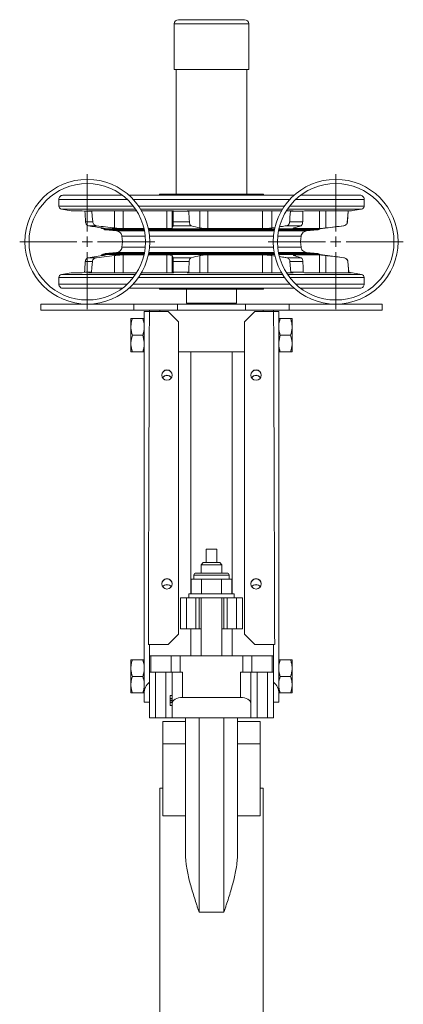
# Model space of a CAD drawing. Header units: millimetres. Extents: x -185 to 294, y 0 to 741.
# Tile 3 of 3: x 108 to 294, y 265 to 741. Entities that reach past the tile are written whole.
import ezdxf

# ---------------------------------------------------------------- set-up
doc = ezdxf.new("R2010")
doc.units = ezdxf.units.MM

# ---------------------------------------------------------------- blocks, each defined once
blk = doc.blocks.new('SW_CENTERMARKSYMBOL_12')
at = {"color": 0, "linetype": 'Continuous', "lineweight": 0}
for p, q in [((0, 5), (0, 32.65)), ((-5, 0), (-32.65, 0)), ((0, 0), (-2.5, 0)), ((0, 0), (0, 2.5)), ((0, 0), (0, -2.5)), ((0, 0), (2.5, 0)), ((5, 0), (32.65, 0)), ((0, -5), (0, -32.65))]:
    blk.add_line(p, q, dxfattribs=at)
blk = doc.blocks.new('SW_CENTERMARKSYMBOL_13')
at = {"color": 0, "linetype": 'Continuous', "lineweight": 0}
for p, q in [((0, 5), (0, 32.65)), ((-5, 0), (-32.65, 0)), ((0, 0), (-2.5, 0)), ((0, 0), (0, 2.5)), ((0, 0), (0, -2.5)), ((0, 0), (2.5, 0)), ((5, 0), (32.65, 0)), ((0, -5), (0, -32.65))]:
    blk.add_line(p, q, dxfattribs=at)

msp = doc.modelspace()

# ---------------------------------------------------------------- linework, layer by layer
at = {"color": 7, "linetype": 'Continuous', "lineweight": 15}
for p, q in [((183.11, 739.47), (183.11, 717.47)), ((185.11, 741.47), (217.11, 741.47)), ((219.11, 717.47), (219.11, 739.47)), ((183.11, 717.47), (219.11, 717.47)), ((184.11, 717.47), (184.11, 657.12)), ((218.11, 657.12), (218.11, 717.47)), ((176.01, 657.12), (175.98, 656.62)), ((226.2, 657.12), (176.01, 657.12)), ((226.23, 656.62), (226.2, 657.12)), ((127.36, 654.62), (127.36, 651.39)), ((158.02, 656.62), (129.36, 656.62)), ((241.04, 656.62), (161.18, 656.62)), ((272.86, 656.62), (244.19, 656.62)), ((274.86, 651.39), (274.86, 654.62)), ((128.61, 649.91), (133.36, 649.12)), ((133.36, 649.12), (138.65, 649.12)), ((139.96, 648.84), (138.65, 649.12)), ((143.36, 648.84), (139.96, 648.84)), ((141.64, 649.12), (164.93, 649.12)), ((141.64, 649.12), (143.36, 648.84)), ((154.26, 649.12), (154.26, 640.78)), ((158.48, 649.12), (158.48, 640.46)), ((167.26, 649.12), (182.69, 649.12)), ((179.57, 649.12), (179.57, 640.46)), ((182.12, 649.12), (182.12, 640.78)), ((182.62, 648.84), (182.69, 649.12)), ((190.23, 648.84), (182.62, 648.84)), ((189.41, 649.12), (234.95, 649.12)), ((189.41, 649.12), (190.23, 648.84)), ((195.49, 649.12), (195.49, 640.78)), ((199.41, 649.12), (199.41, 640.46)), ((225.71, 649.12), (225.71, 640.46)), ((230.22, 649.12), (230.22, 640.78)), ((237.29, 649.12), (240.6, 649.12)), ((239.19, 648.84), (240.6, 649.12)), ((245.3, 648.84), (239.19, 648.84)), ((245.99, 649.12), (245.3, 648.84)), ((245.99, 649.12), (268.77, 649.12)), ((253.32, 649.12), (253.32, 640.46)), ((256.4, 649.12), (256.4, 640.78)), ((266.84, 643.68), (267.2, 648.84)), ((267.09, 648.84), (268.77, 649.12)), ((267.2, 648.84), (267.09, 648.84)), ((267.2, 648.84), (273.6, 649.91)), ((143.73, 643.68), (140.25, 643.68)), ((190.42, 643.68), (182.6, 643.68)), ((245.15, 643.68), (238.88, 643.68)), ((266.84, 643.68), (266.72, 643.68)), ((145.6, 641.83), (141.68, 641.83)), ((147.91, 640.85), (147.91, 640.46)), ((147.91, 640.46), (148.75, 640.35)), ((149.65, 640.46), (147.91, 640.46)), ((168.56, 640.35), (148.75, 640.35)), ((149.87, 639.87), (155.2, 639.34)), ((168.53, 640.46), (158.48, 640.46)), ((179.57, 640.46), (170.58, 640.46)), ((231.61, 640.35), (170.61, 640.35)), ((191.32, 641.83), (182.51, 641.83)), ((225.71, 640.46), (199.41, 640.46)), ((230.22, 640.78), (231.94, 641.04)), ((253.46, 640.35), (233.66, 640.35)), ((244.4, 641.83), (237.34, 641.83)), ((253.32, 640.46), (241.62, 640.46)), ((247.02, 639.34), (252.34, 639.87)), ((253.46, 640.35), (265.05, 641.83)), ((265.05, 641.83), (264.89, 641.83)), ((155.2, 628.9), (149.74, 628.36)), ((252.48, 628.36), (247.02, 628.9)), ((143.56, 624.58), (140.12, 624.58)), ((141.6, 626.4), (148.31, 627.46)), ((145.49, 626.4), (141.6, 626.4)), ((154.26, 627.46), (145.49, 626.4)), ((148.62, 627.88), (147.91, 627.78)), ((147.91, 627.78), (147.91, 627.4)), ((147.91, 627.78), (149.65, 627.78)), ((168.56, 627.88), (148.62, 627.88)), ((154.26, 627.46), (154.26, 619.12)), ((158.48, 627.78), (168.54, 627.78)), ((158.48, 627.78), (158.48, 619.12)), ((170.58, 627.78), (179.57, 627.78)), ((231.61, 627.88), (170.6, 627.88)), ((179.57, 627.78), (179.57, 619.12)), ((182.12, 627.46), (182.12, 619.12)), ((182.52, 626.4), (182.12, 627.46)), ((191.26, 626.4), (182.52, 626.4)), ((190.33, 624.58), (182.61, 624.58)), ((195.49, 627.46), (195.49, 619.12)), ((199.41, 627.78), (225.71, 627.78)), ((199.41, 627.78), (199.41, 619.12)), ((225.71, 627.78), (225.71, 619.12)), ((231.92, 627.21), (230.22, 627.46)), ((230.22, 627.46), (230.22, 619.12)), ((253.59, 627.88), (233.66, 627.88)), ((244.45, 626.4), (237.44, 626.4)), ((245.22, 624.58), (239.02, 624.58)), ((240.94, 627.46), (244.45, 626.4)), ((241.62, 627.78), (253.32, 627.78)), ((253.32, 627.78), (253.32, 619.12)), ((265.15, 626.4), (253.59, 627.88)), ((256.4, 627.46), (256.4, 619.12)), ((265.15, 626.4), (265, 626.4)), ((267.01, 624.58), (266.89, 624.58)), ((267.47, 619.35), (267.01, 624.58)), ((133.36, 619.12), (128.61, 618.33)), ((133.36, 619.12), (138.65, 619.12)), ((138.65, 619.12), (139.76, 619.35)), ((143.08, 619.35), (139.76, 619.35)), ((143.08, 619.35), (141.64, 619.12)), ((141.64, 619.12), (164.93, 619.12)), ((167.26, 619.12), (182.69, 619.12)), ((182.69, 619.12), (182.63, 619.35)), ((190.1, 619.35), (182.63, 619.35)), ((190.1, 619.35), (189.41, 619.12)), ((189.41, 619.12), (234.95, 619.12)), ((237.29, 619.12), (240.6, 619.12)), ((240.6, 619.12), (239.42, 619.35)), ((245.41, 619.35), (239.42, 619.35)), ((245.41, 619.35), (245.99, 619.12)), ((245.99, 619.12), (268.77, 619.12)), ((268.77, 619.12), (267.36, 619.35)), ((267.47, 619.35), (267.36, 619.35)), ((273.6, 618.33), (267.47, 619.35)), ((127.36, 616.85), (127.36, 613.62)), ((274.86, 613.62), (274.86, 616.85)), ((158.02, 611.62), (129.36, 611.62)), ((241.04, 611.62), (161.18, 611.62)), ((175.98, 611.62), (176.01, 611.12)), ((226.2, 611.12), (176.01, 611.12)), ((189.11, 611.12), (189.11, 604.47)), ((213.11, 604.47), (213.11, 611.12)), ((226.2, 611.12), (226.23, 611.62)), ((272.86, 611.62), (244.19, 611.62)), ((118.61, 603.97), (118.61, 600.97)), ((118.61, 603.97), (163.61, 603.97)), ((118.61, 600.97), (163.61, 600.97)), ((163.61, 603.97), (163.61, 600.97)), ((163.61, 603.97), (184.76, 603.97)), ((163.61, 600.97), (171.68, 600.97)), ((168.61, 600.47), (171.1, 600.47)), ((168.61, 415.74), (168.61, 600.47)), ((180.11, 600.47), (171.1, 600.47)), ((171.11, 600.97), (171.11, 600.47)), ((171.68, 600.97), (176.11, 600.97)), ((176.11, 600.97), (176.11, 600.47)), ((176.11, 600.97), (226.11, 600.97)), ((185.11, 595.47), (180.11, 600.47)), ((184.76, 603.97), (184.76, 600.97)), ((184.76, 603.97), (217.46, 603.97)), ((189.11, 604.47), (201.11, 604.47)), ((191.11, 604.47), (191.11, 603.97)), ((201.11, 604.47), (213.11, 604.47)), ((211.11, 603.97), (211.11, 604.47)), ((222.11, 600.47), (217.11, 595.47)), ((217.46, 603.97), (217.46, 600.97)), ((217.46, 603.97), (238.61, 603.97)), ((222.11, 600.47), (231.11, 600.47)), ((226.11, 600.97), (226.11, 600.47)), ((226.11, 600.97), (230.53, 600.97)), ((230.53, 600.97), (238.61, 600.97)), ((231.11, 600.97), (231.11, 600.47)), ((231.11, 600.47), (233.61, 600.47)), ((233.61, 600.47), (233.61, 415.74)), ((238.61, 603.97), (238.61, 600.97)), ((238.61, 603.97), (283.61, 603.97)), ((238.61, 600.97), (283.61, 600.97)), ((283.61, 603.97), (283.61, 600.97)), ((162.21, 593.53), (162.21, 596.97)), ((162.91, 596.97), (167.91, 596.97)), ((185.11, 444.47), (185.11, 595.47)), ((217.11, 444.47), (217.11, 595.47)), ((239.31, 596.97), (234.31, 596.97)), ((240.01, 596.97), (240.01, 593.53)), ((162.21, 593.53), (162.21, 592.42)), ((162.21, 585.52), (162.21, 592.42)), ((240.01, 593.53), (240.01, 592.42)), ((240.01, 592.42), (240.01, 585.52)), ((162.21, 585.52), (162.21, 584.42)), ((162.91, 588.97), (167.91, 588.97)), ((168.61, 585.52), (167.91, 588.97)), ((233.61, 585.52), (234.31, 588.97)), ((239.31, 588.97), (234.31, 588.97)), ((240.01, 585.52), (240.01, 584.42)), ((162.21, 580.97), (162.21, 584.42)), ((162.91, 580.97), (167.91, 580.97)), ((185.11, 580.97), (217.11, 580.97)), ((191.11, 580.97), (191.11, 463.97)), ((211.11, 463.97), (211.11, 580.97)), ((239.31, 580.97), (234.31, 580.97)), ((240.01, 584.42), (240.01, 580.97)), ((198.61, 485.47), (203.61, 485.47)), ((198.61, 478.97), (198.61, 485.47)), ((203.61, 485.47), (203.61, 478.97)), ((197.11, 478.97), (196.11, 477.97)), ((196.11, 477.97), (196.11, 473.97)), ((206.11, 477.97), (196.11, 477.97)), ((197.11, 478.97), (205.11, 478.97)), ((206.11, 477.97), (205.11, 478.97)), ((206.11, 473.97), (206.11, 477.97)), ((192.61, 472.97), (192.61, 470.97)), ((193.61, 473.97), (208.61, 473.97)), ((209.61, 470.97), (209.61, 472.97)), ((191.29, 470.97), (191.29, 463.97)), ((193.75, 470.97), (191.29, 470.97)), ((196.2, 470.97), (193.75, 470.97)), ((196.2, 470.97), (196.2, 463.97)), ((201.11, 470.97), (196.2, 470.97)), ((206.01, 470.97), (201.11, 470.97)), ((206.01, 470.97), (206.01, 463.97)), ((208.47, 470.97), (206.01, 470.97)), ((210.92, 470.97), (208.47, 470.97)), ((210.92, 470.97), (210.92, 463.97)), ((186.11, 461.97), (186.11, 446.97)), ((186.11, 461.97), (189.11, 461.97)), ((189.11, 461.97), (189.11, 446.97)), ((189.11, 461.97), (193.61, 461.97)), ((190.11, 463.97), (190.11, 461.97)), ((212.11, 463.97), (190.11, 463.97)), ((193.61, 461.97), (193.61, 446.97)), ((193.61, 461.97), (195.11, 461.97)), ((195.11, 461.97), (195.11, 446.97)), ((207.11, 461.97), (195.11, 461.97)), ((196.11, 461.97), (196.11, 433.97)), ((206.11, 433.97), (206.11, 461.97)), ((207.11, 461.97), (207.11, 446.97)), ((207.11, 461.97), (208.61, 461.97)), ((208.61, 461.97), (208.61, 446.97)), ((208.61, 461.97), (213.11, 461.97)), ((212.11, 461.97), (212.11, 463.97)), ((213.11, 461.97), (213.11, 446.97)), ((213.11, 461.97), (216.11, 461.97)), ((216.11, 461.97), (216.11, 446.97)), ((180.11, 439.47), (185.11, 444.47)), ((186.11, 446.97), (189.11, 446.97)), ((189.11, 446.97), (193.61, 446.97)), ((191.11, 446.97), (191.11, 433.97)), ((193.61, 446.97), (195.11, 446.97)), ((195.11, 446.97), (196.11, 446.97)), ((206.11, 446.97), (207.11, 446.97)), ((207.11, 446.97), (208.61, 446.97)), ((208.61, 446.97), (213.11, 446.97)), ((211.11, 446.97), (211.11, 433.97)), ((213.11, 446.97), (216.11, 446.97)), ((217.11, 444.47), (222.11, 439.47)), ((170.59, 439.47), (171.11, 439.47)), ((171.11, 439.47), (171.11, 433.97)), ((180.11, 439.47), (171.11, 439.47)), ((222.11, 439.47), (231.11, 439.47)), ((231.11, 439.47), (231.11, 433.97)), ((231.11, 439.47), (231.62, 439.47)), ((171.11, 425.97), (171.11, 433.97)), ((171.11, 433.97), (171.78, 433.97)), ((171.78, 425.97), (171.78, 433.97)), ((171.78, 433.97), (181.66, 433.97)), ((181.66, 425.97), (181.66, 433.97)), ((181.66, 433.97), (185.99, 433.97)), ((185.99, 425.97), (185.99, 433.97)), ((185.99, 433.97), (216.22, 433.97)), ((216.22, 425.97), (216.22, 433.97)), ((216.22, 433.97), (220.55, 433.97)), ((220.55, 425.97), (220.55, 433.97)), ((220.55, 433.97), (230.44, 433.97)), ((230.44, 425.97), (230.44, 433.97)), ((230.44, 433.97), (231.11, 433.97)), ((231.11, 425.97), (231.11, 433.97)), ((162.21, 428.53), (162.21, 431.97)), ((162.21, 428.53), (162.21, 427.42)), ((162.91, 431.97), (167.91, 431.97)), ((239.31, 431.97), (234.31, 431.97)), ((240.01, 431.97), (240.01, 428.53)), ((240.01, 428.53), (240.01, 427.42)), ((162.21, 420.52), (162.21, 427.42)), ((162.91, 423.97), (167.91, 423.97)), ((171.11, 425.97), (171.78, 425.97)), ((171.11, 425.97), (171.11, 421.15)), ((171.78, 425.97), (181.66, 425.97)), ((174.11, 403.97), (174.11, 425.97)), ((179.11, 403.97), (179.11, 425.97)), ((181.66, 425.97), (185.99, 425.97)), ((182.11, 410.9), (182.11, 425.97)), ((185.99, 425.97), (187.11, 425.97)), ((187.11, 413.78), (187.11, 425.97)), ((215.11, 425.97), (216.22, 425.97)), ((215.11, 413.78), (215.11, 425.97)), ((216.22, 425.97), (220.55, 425.97)), ((220.11, 410.9), (220.11, 425.97)), ((220.55, 425.97), (230.44, 425.97)), ((223.11, 403.97), (223.11, 425.97)), ((228.11, 403.97), (228.11, 425.97)), ((230.44, 425.97), (231.11, 425.97)), ((231.11, 425.97), (231.11, 421.15)), ((239.31, 423.97), (234.31, 423.97)), ((240.01, 427.42), (240.01, 420.52)), ((162.21, 420.52), (162.21, 419.42)), ((162.21, 415.97), (162.21, 419.42)), ((171.11, 411.47), (171.11, 421.15)), ((231.11, 411.47), (231.11, 421.15)), ((240.01, 420.52), (240.01, 419.42)), ((240.01, 419.42), (240.01, 415.97)), ((162.91, 415.97), (167.91, 415.97)), ((168.61, 411.47), (168.61, 415.74)), ((181.11, 414.67), (182.11, 414.67)), ((181.11, 414.67), (181.11, 413.26)), ((233.61, 411.47), (233.61, 415.74)), ((239.31, 415.97), (234.31, 415.97)), ((171.11, 411.47), (168.61, 411.47)), ((171.11, 403.97), (171.11, 411.47)), ((181.11, 413.26), (182.11, 413.26)), ((181.11, 412.54), (182.11, 412.54)), ((181.11, 412.15), (182.11, 412.15)), ((181.11, 411.33), (182.11, 411.33)), ((181.11, 409.85), (182.11, 409.85)), ((182.11, 403.97), (182.11, 410.9)), ((187.11, 413.78), (215.11, 413.78)), ((220.11, 410.9), (220.11, 403.97)), ((231.11, 411.47), (233.61, 411.47)), ((231.11, 403.97), (231.11, 411.47)), ((174.11, 403.97), (171.11, 403.97)), ((179.11, 403.97), (174.11, 403.97)), ((188.61, 402.14), (177.61, 402.14)), ((177.61, 402.14), (177.61, 391.42)), ((182.11, 403.97), (179.11, 403.97)), ((182.11, 403.97), (195.11, 403.97)), ((188.61, 337.13), (188.61, 403.97)), ((195.11, 403.97), (207.11, 403.97)), ((195.11, 309.97), (195.11, 403.97)), ((207.11, 403.97), (220.11, 403.97)), ((207.11, 309.97), (207.11, 403.97)), ((213.61, 337.13), (213.61, 403.97)), ((224.61, 402.14), (213.61, 402.14)), ((223.11, 403.97), (220.11, 403.97)), ((228.11, 403.97), (223.11, 403.97)), ((224.61, 402.14), (224.61, 391.42)), ((231.11, 403.97), (228.11, 403.97)), ((177.61, 391.42), (177.61, 356.5)), ((188.61, 391.42), (177.61, 391.42)), ((224.61, 391.42), (213.61, 391.42)), ((224.61, 391.42), (224.61, 356.5)), ((177.61, 369.97), (176.11, 369.97)), ((176.11, 309.97), (176.11, 369.97)), ((226.11, 369.97), (224.61, 369.97)), ((226.11, 309.97), (226.11, 369.97)), ((188.61, 356.5), (177.61, 356.5)), ((224.61, 356.5), (213.61, 356.5)), ((176.11, 249.97), (176.11, 309.97)), ((207.11, 309.97), (195.11, 309.97)), ((226.11, 249.97), (226.11, 309.97))]:
    msp.add_line(p, q, dxfattribs=at)
at = {"color": 8, "linetype": 'Continuous', "lineweight": 15}
for p, q in [((183.11, 739.47), (219.11, 739.47)), ((160.4, 654.62), (127.36, 654.62)), ((239, 654.62), (163.22, 654.62)), ((274.86, 654.62), (241.82, 654.62)), ((163.34, 651.39), (127.36, 651.39)), ((164.41, 649.91), (128.61, 649.91)), ((236.39, 651.39), (165.82, 651.39)), ((235.42, 649.91), (166.79, 649.91)), ((273.6, 649.91), (237.8, 649.91)), ((274.86, 651.39), (238.88, 651.39)), ((168.66, 639.87), (149.87, 639.87)), ((168.77, 639.34), (155.2, 639.34)), ((231.51, 639.87), (170.7, 639.87)), ((231.41, 639.34), (170.8, 639.34)), ((247.02, 639.34), (233.44, 639.34)), ((252.34, 639.87), (233.55, 639.87)), ((241.62, 640.99), (241.62, 640.46)), ((169.13, 636.8), (157.87, 636.8)), ((231.08, 636.8), (171.14, 636.8)), ((244.35, 636.8), (233.08, 636.8)), ((168.66, 628.36), (149.74, 628.36)), ((168.77, 628.9), (155.2, 628.9)), ((169.13, 631.44), (157.87, 631.44)), ((231.51, 628.36), (170.7, 628.36)), ((231.41, 628.9), (170.8, 628.9)), ((231.08, 631.44), (171.14, 631.44)), ((244.35, 631.44), (233.08, 631.44)), ((247.02, 628.9), (233.44, 628.9)), ((233.55, 628.36), (252.48, 628.36)), ((241.62, 627.78), (241.62, 627.26)), ((163.34, 616.85), (127.36, 616.85)), ((164.41, 618.33), (128.61, 618.33)), ((236.39, 616.85), (165.82, 616.85)), ((235.42, 618.33), (166.79, 618.33)), ((273.6, 618.33), (237.8, 618.33)), ((274.86, 616.85), (238.88, 616.85)), ((160.4, 613.62), (127.36, 613.62)), ((239, 613.62), (163.22, 613.62)), ((274.86, 613.62), (241.82, 613.62)), ((209.61, 472.97), (192.61, 472.97))]:
    msp.add_line(p, q, dxfattribs=at)
at = {"color": 7, "linetype": 'Continuous', "lineweight": 15, "flags": 128}
for points in [[(140.25, 643.68), (140.03, 647.65), (139.96, 648.84)], [(143.36, 648.84), (143.53, 646.47), (143.73, 643.68)], [(182.6, 643.68), (182.61, 646.34), (182.62, 648.84)], [(190.23, 648.84), (190.37, 644.98), (190.42, 643.68)], [(238.88, 643.68), (239.02, 646.05), (239.19, 648.84)], [(245.3, 648.84), (245.23, 646.46), (245.15, 643.68)], [(266.72, 643.68), (266.81, 644.89), (267.09, 648.84)], [(139.76, 619.35), (139.84, 620.56), (140.12, 624.58)], [(143.56, 624.58), (143.3, 621.72), (143.08, 619.35)], [(182.63, 619.35), (182.62, 621.87), (182.61, 624.58)], [(190.33, 624.58), (190.16, 620.67), (190.1, 619.35)], [(239.42, 619.35), (239.3, 620.96), (239.02, 624.58)], [(245.22, 624.58), (245.32, 621.73), (245.41, 619.35)], [(267.36, 619.35), (267.23, 620.78), (266.89, 624.58)]]:
    msp.add_lwpolyline(points, dxfattribs=at)
at = {"color": 7, "linetype": 'Continuous', "lineweight": 15}
for centre, radius in [((141.11, 634.12), 30.15), ((141.11, 634.12), 28.15), ((261.11, 634.12), 30.15), ((261.11, 634.12), 28.15), ((179.61, 569.68), 2.5), ((222.61, 569.68), 2.5), ((179.61, 468.73), 2.5), ((222.61, 468.73), 2.5)]:
    msp.add_circle(centre, radius, dxfattribs=at)
for centre, radius, start, end in [((185.11, 739.47), 2, 90, 180), ((217.11, 739.47), 2, 0, 90), ((140.07, 634.12), 18, 351.4469, 8.5531), ((262.15, 634.12), 18, 171.4469, 188.5531), ((128.86, 616.85), 1.5, 99.4623, 180), ((273.36, 616.85), 1.5, 0, 80.5377), ((179.61, 569.6), 2.5, 89.9876, 179.9871), ((179.61, 569.6), 2.5, 0.0129, 90.0125), ((222.61, 569.6), 2.5, 89.9875, 179.9871), ((222.61, 569.6), 2.5, 0.0129, 90.0124), ((193.61, 472.97), 1, 90, 180), ((208.61, 472.97), 1, 0, 90), ((179.61, 468.65), 2.5, 89.987, 179.9873), ((179.61, 468.65), 2.5, 0.0127, 90.013), ((222.61, 468.65), 2.5, 89.987, 179.9873), ((222.61, 468.65), 2.5, 0.0127, 90.013)]:
    msp.add_arc(centre, radius, start, end, dxfattribs=at)
for centre, major_axis, ratio, start_param, end_param in [((176.11, -1185.14), (0, 2398.33), 0.003127, 0.730976, 0.826583), ((226.11, -1185.14), (0, 2398.33), 0.003127, 5.456602, 5.552209), ((179.61, 567.04), (0, 2.5), 0.998659, 0, 1.013799), ((179.61, 566.96), (0, 2.5), 0.998659, 0, 0.996076), ((179.61, 567.04), (0, 2.5), 0.998659, 5.269387, 6.283185), ((179.61, 566.96), (0, 2.5), 0.998659, 5.287109, 6.283185), ((222.61, 567.04), (0, 2.5), 0.998659, 0, 1.013799), ((222.61, 566.96), (0, 2.5), 0.998659, 0, 0.996076), ((222.61, 567.04), (0, 2.5), 0.998659, 5.269387, 6.283185), ((222.61, 566.96), (0, 2.5), 0.998659, 5.287109, 6.283185), ((179.61, 465.9), (0, 2.5), 0.998659, 0, 0.970636), ((179.61, 465.83), (0, 2.5), 0.998659, 0, 0.952393), ((179.61, 465.9), (0, 2.5), 0.998659, 5.312549, 6.283185), ((179.61, 465.83), (0, 2.5), 0.998659, 5.330792, 6.283185), ((222.61, 465.9), (0, 2.5), 0.998659, 0, 0.970636), ((222.61, 465.83), (0, 2.5), 0.998659, 0, 0.952393), ((222.61, 465.9), (0, 2.5), 0.998659, 5.312549, 6.283185), ((222.61, 465.83), (0, 2.5), 0.998659, 5.330792, 6.283185), ((176.11, 415.74), (7.5, 0), 0.968549, 2.300524, 3.141593), ((226.11, 415.74), (7.5, 0), 0.968549, 0, 0.841069), ((187.11, 410.9), (5, 0), 0.57735, 1.570796, 3.141593), ((215.11, 410.9), (5, 0), 0.57735, 0, 1.570796)]:
    msp.add_ellipse(centre, major_axis=major_axis, ratio=ratio, start_param=start_param, end_param=end_param, dxfattribs=at)
for points, knots in [([(129.36, 656.62), (129.07, 656.58), (128.48, 656.51), (127.81, 655.97), (127.42, 655.3), (127.38, 654.84), (127.36, 654.62)], [0, 0, 0, 0, 0.270274, 0.5624, 0.789715, 1, 1, 1, 1]), ([(274.86, 654.62), (274.82, 654.9), (274.75, 655.49), (274.21, 656.16), (273.53, 656.55), (273.08, 656.6), (272.86, 656.62)], [0, 0, 0, 0, 0.270277, 0.562404, 0.789713, 1, 1, 1, 1]), ([(127.36, 651.39), (127.38, 651.2), (127.42, 650.8), (127.75, 650.33), (128.17, 650.03), (128.47, 649.95), (128.61, 649.91)], [0, 0, 0, 0, 0.272243, 0.561904, 0.787741, 1, 1, 1, 1]), ([(273.6, 649.91), (273.79, 649.96), (274.17, 650.07), (274.58, 650.47), (274.82, 650.93), (274.84, 651.24), (274.86, 651.39)], [0, 0, 0, 0, 0.272248, 0.561911, 0.787744, 1, 1, 1, 1]), ([(141.68, 641.83), (141.37, 641.96), (140.91, 642.16), (140.46, 642.77), (140.29, 643.26), (140.26, 643.57), (140.25, 643.68)], [0, 0, 0, 0, 0.4501009, 0.6675983, 0.8857957, 1, 1, 1, 1]), ([(143.73, 643.68), (143.77, 643.45), (143.85, 643), (144.3, 642.42), (144.91, 642.03), (145.38, 641.89), (145.6, 641.83)], [0, 0, 0, 0, 0.238138, 0.478435, 0.754166, 1, 1, 1, 1]), ([(182.51, 641.83), (182.53, 641.96), (182.56, 642.16), (182.59, 642.77), (182.6, 643.26), (182.6, 643.57), (182.6, 643.68)], [0, 0, 0, 0, 0.450102, 0.667598, 0.885796, 1, 1, 1, 1]), ([(190.42, 643.68), (190.43, 643.45), (190.47, 643), (190.69, 642.42), (190.98, 642.03), (191.21, 641.89), (191.32, 641.83)], [0, 0, 0, 0, 0.238138, 0.478434, 0.754164, 1, 1, 1, 1]), ([(237.34, 641.83), (237.68, 641.96), (238.18, 642.16), (238.66, 642.77), (238.84, 643.26), (238.87, 643.57), (238.88, 643.68)], [0, 0, 0, 0, 0.450101, 0.667599, 0.885796, 1, 1, 1, 1]), ([(245.15, 643.68), (245.14, 643.45), (245.1, 643), (244.92, 642.42), (244.68, 642.03), (244.49, 641.89), (244.4, 641.83)], [0, 0, 0, 0, 0.238138, 0.478435, 0.754165, 1, 1, 1, 1]), ([(264.89, 641.83), (265.29, 641.96), (265.88, 642.16), (266.45, 642.77), (266.67, 643.26), (266.71, 643.57), (266.72, 643.68)], [0, 0, 0, 0, 0.4501008, 0.6675986, 0.8857956, 1, 1, 1, 1]), ([(265.05, 641.83), (265.3, 641.91), (265.8, 642.06), (266.38, 642.51), (266.75, 643.07), (266.81, 643.47), (266.84, 643.68)], [0, 0, 0, 0, 0.28959, 0.563349, 0.775965, 1, 1, 1, 1]), ([(149.65, 640.46), (149.71, 640.47), (149.86, 640.47), (149.64, 640.55), (149.06, 640.66), (148.51, 640.75), (148.31, 640.78)], [0, 0, 0, 0, 0.216136, 0.519638, 0.823061, 1, 1, 1, 1]), ([(148.75, 640.35), (148.95, 640.21), (149.29, 639.97), (149.7, 639.9), (149.87, 639.87)], [0, 0, 0, 0, 0.575118, 1, 1, 1, 1]), ([(154.26, 640.78), (154.42, 640.77), (155.04, 640.69), (156.18, 640.58), (157.52, 640.48), (158.16, 640.47), (158.48, 640.46)], [0, 0, 0, 0, 0.098045, 0.402325, 0.706685, 1, 1, 1, 1]), ([(155.2, 639.34), (155.55, 639.26), (156.29, 639.11), (157.12, 638.44), (157.67, 637.64), (157.8, 637.07), (157.87, 636.8)], [0, 0, 0, 0, 0.27316, 0.561673, 0.786833, 1, 1, 1, 1]), ([(179.57, 640.46), (179.96, 640.47), (180.77, 640.48), (181.65, 640.57), (182.05, 640.69), (182.11, 640.76), (182.12, 640.78)], [0, 0, 0, 0, 0.278823, 0.583005, 0.887107, 1, 1, 1, 1]), ([(195.49, 640.78), (195.61, 640.76), (195.98, 640.67), (196.89, 640.56), (198.15, 640.48), (199.02, 640.47), (199.41, 640.46)], [0, 0, 0, 0, 0.149797, 0.453489, 0.757261, 1, 1, 1, 1]), ([(225.71, 640.46), (225.88, 640.46), (226.48, 640.47), (227.64, 640.52), (229.06, 640.63), (229.85, 640.73), (230.22, 640.78)], [0, 0, 0, 0, 0.119376, 0.421036, 0.722633, 1, 1, 1, 1]), ([(233.95, 641.33), (234.87, 641.47), (236, 641.63), (237.13, 641.8), (237.34, 641.83)], [0, 0, 0, 0, 0.808284, 1, 1, 1, 1]), ([(240.94, 640.78), (240.89, 640.77), (240.66, 640.69), (240.52, 640.58), (240.8, 640.48), (241.35, 640.47), (241.62, 640.46)], [0, 0, 0, 0, 0.095, 0.399318, 0.703716, 1, 1, 1, 1]), ([(244.35, 636.8), (244.44, 637.15), (244.63, 637.87), (245.34, 638.67), (246.17, 639.18), (246.74, 639.28), (247.02, 639.34)], [0, 0, 0, 0, 0.273163, 0.561678, 0.786833, 1, 1, 1, 1]), ([(252.34, 639.87), (252.57, 639.91), (252.98, 639.99), (253.31, 640.24), (253.46, 640.35)], [0, 0, 0, 0, 0.5447, 1, 1, 1, 1]), ([(253.32, 640.46), (253.36, 640.46), (253.51, 640.47), (254.06, 640.51), (255.1, 640.63), (255.97, 640.73), (256.4, 640.78)], [0, 0, 0, 0, 0.108852, 0.410475, 0.712036, 1, 1, 1, 1]), ([(149.74, 628.36), (149.51, 628.32), (149.11, 628.24), (148.77, 627.99), (148.62, 627.88)], [0, 0, 0, 0, 0.545066, 1, 1, 1, 1]), ([(157.87, 631.44), (157.77, 631.09), (157.59, 630.37), (156.88, 629.57), (156.05, 629.06), (155.48, 628.95), (155.2, 628.9)], [0, 0, 0, 0, 0.273156, 0.561677, 0.786833, 1, 1, 1, 1]), ([(247.02, 628.9), (246.66, 628.98), (245.93, 629.13), (245.09, 629.8), (244.55, 630.6), (244.41, 631.17), (244.35, 631.44)], [0, 0, 0, 0, 0.27316, 0.561673, 0.786833, 1, 1, 1, 1]), ([(253.59, 627.88), (253.4, 628.02), (253.06, 628.26), (252.65, 628.33), (252.48, 628.36)], [0, 0, 0, 0, 0.574763, 1, 1, 1, 1]), ([(140.12, 624.58), (140.15, 624.81), (140.22, 625.26), (140.57, 625.83), (141.05, 626.21), (141.42, 626.34), (141.6, 626.4)], [0, 0, 0, 0, 0.234808, 0.47176, 0.747677, 1, 1, 1, 1]), ([(145.49, 626.4), (145.14, 626.3), (144.58, 626.14), (143.95, 625.62), (143.64, 625.1), (143.58, 624.73), (143.56, 624.58)], [0, 0, 0, 0, 0.384534, 0.612746, 0.842301, 1, 1, 1, 1]), ([(148.31, 627.46), (148.46, 627.49), (148.6, 627.51), (148.86, 627.55), (148.98, 627.57), (149.2, 627.61), (149.3, 627.63), (149.46, 627.67), (149.54, 627.68), (149.71, 627.73), (149.78, 627.75), (149.79, 627.77), (149.78, 627.78), (149.73, 627.78), (149.7, 627.78), (149.65, 627.78)], [0, 0, 0, 0, 0.125, 0.125, 0.25, 0.25, 0.375, 0.375, 0.5, 0.5, 0.75, 0.75, 0.875, 0.875, 1, 1, 1, 1]), ([(154.26, 627.46), (154.46, 627.49), (154.66, 627.51), (155.05, 627.55), (155.25, 627.57), (155.64, 627.61), (155.84, 627.63), (156.23, 627.67), (156.42, 627.68), (156.79, 627.71), (156.97, 627.72), (157.31, 627.75), (157.48, 627.75), (157.96, 627.78), (158.24, 627.78), (158.48, 627.78)], [0, 0, 0, 0, 0.125, 0.125, 0.25, 0.25, 0.375, 0.375, 0.5, 0.5, 0.625, 0.625, 0.75, 0.75, 1, 1, 1, 1]), ([(182.12, 627.46), (182.1, 627.51), (182.03, 627.55), (181.84, 627.61), (181.77, 627.63), (181.59, 627.67), (181.49, 627.68), (181.27, 627.71), (181.14, 627.72), (180.88, 627.75), (180.73, 627.75), (180.27, 627.78), (179.93, 627.78), (179.57, 627.78)], [0, 0, 0, 0, 0.25, 0.25, 0.375, 0.375, 0.5, 0.5, 0.625, 0.625, 0.75, 0.75, 1, 1, 1, 1]), ([(182.61, 624.58), (182.6, 624.81), (182.6, 625.26), (182.58, 625.83), (182.55, 626.21), (182.53, 626.34), (182.52, 626.4)], [0, 0, 0, 0, 0.234808, 0.471759, 0.747676, 1, 1, 1, 1]), ([(191.26, 626.4), (191.09, 626.3), (190.82, 626.14), (190.52, 625.62), (190.37, 625.1), (190.34, 624.73), (190.33, 624.58)], [0, 0, 0, 0, 0.384534, 0.612746, 0.842301, 1, 1, 1, 1]), ([(195.49, 627.46), (194.1, 627.12), (192.69, 626.77), (191.28, 626.41), (191.26, 626.4)], [0, 0, 0, 0, 0.986363, 1, 1, 1, 1]), ([(195.49, 627.46), (195.58, 627.49), (195.68, 627.51), (195.92, 627.55), (196.05, 627.57), (196.32, 627.61), (196.47, 627.63), (196.78, 627.67), (196.95, 627.68), (197.47, 627.73), (197.84, 627.75), (198.62, 627.78), (199.01, 627.78), (199.41, 627.78)], [0, 0, 0, 0, 0.125, 0.125, 0.25, 0.25, 0.375, 0.375, 0.5, 0.5, 0.75, 0.75, 1, 1, 1, 1]), ([(225.71, 627.78), (226.06, 627.78), (226.44, 627.78), (227.03, 627.75), (227.22, 627.75), (227.62, 627.72), (227.82, 627.71), (228.22, 627.68), (228.41, 627.67), (228.8, 627.63), (228.99, 627.61), (229.55, 627.55), (229.9, 627.51), (230.22, 627.46)], [0, 0, 0, 0, 0.25, 0.25, 0.375, 0.375, 0.5, 0.5, 0.625, 0.625, 0.75, 0.75, 1, 1, 1, 1]), ([(237.44, 626.4), (237.19, 626.44), (236.05, 626.61), (234.92, 626.78), (234.03, 626.91)], [0, 0, 0, 0, 0.217588, 1, 1, 1, 1]), ([(239.02, 624.58), (238.99, 624.81), (238.92, 625.26), (238.54, 625.83), (238.02, 626.21), (237.62, 626.34), (237.44, 626.4)], [0, 0, 0, 0, 0.234808, 0.47176, 0.747676, 1, 1, 1, 1]), ([(240.94, 627.46), (240.86, 627.49), (240.8, 627.51), (240.69, 627.55), (240.66, 627.57), (240.61, 627.61), (240.59, 627.63), (240.6, 627.67), (240.61, 627.68), (240.67, 627.71), (240.72, 627.72), (240.83, 627.75), (240.9, 627.75), (241.15, 627.78), (241.36, 627.78), (241.62, 627.78)], [0, 0, 0, 0, 0.125, 0.125, 0.25, 0.25, 0.375, 0.375, 0.5, 0.5, 0.625, 0.625, 0.75, 0.75, 1, 1, 1, 1]), ([(244.45, 626.4), (244.59, 626.3), (244.81, 626.14), (245.06, 625.62), (245.19, 625.1), (245.21, 624.73), (245.22, 624.58)], [0, 0, 0, 0, 0.384534, 0.612745, 0.842301, 1, 1, 1, 1]), ([(253.32, 627.78), (253.4, 627.78), (253.53, 627.78), (253.8, 627.75), (253.9, 627.75), (254.13, 627.72), (254.26, 627.71), (254.53, 627.68), (254.67, 627.67), (254.98, 627.63), (255.15, 627.61), (255.66, 627.55), (256.02, 627.51), (256.4, 627.46)], [0, 0, 0, 0, 0.25, 0.25, 0.375, 0.375, 0.5, 0.5, 0.625, 0.625, 0.75, 0.75, 1, 1, 1, 1]), ([(265, 626.4), (262.57, 626.71), (259.7, 627.06), (256.84, 627.41), (256.4, 627.46)], [0, 0, 0, 0, 0.847849, 1, 1, 1, 1]), ([(266.89, 624.58), (266.85, 624.81), (266.76, 625.26), (266.31, 625.83), (265.69, 626.21), (265.22, 626.34), (265, 626.4)], [0, 0, 0, 0, 0.234808, 0.471761, 0.747676, 1, 1, 1, 1]), ([(267.01, 624.58), (266.96, 624.84), (266.85, 625.35), (266.2, 626.07), (265.56, 626.28), (265.15, 626.4)], [0, 0, 0, 0, 0.283775, 0.551823, 1, 1, 1, 1]), ([(127.36, 613.62), (127.39, 613.34), (127.47, 612.75), (128.01, 612.08), (128.68, 611.69), (129.14, 611.64), (129.36, 611.62)], [0, 0, 0, 0, 0.270268, 0.562397, 0.789712, 1, 1, 1, 1]), ([(272.86, 611.62), (273.14, 611.66), (273.73, 611.73), (274.4, 612.27), (274.79, 612.94), (274.84, 613.4), (274.86, 613.62)], [0, 0, 0, 0, 0.270275, 0.5624, 0.789715, 1, 1, 1, 1]), ([(162.91, 596.97), (162.72, 596.42), (162.56, 595.85), (162.32, 594.7), (162.24, 594.11), (162.21, 593.53)], [0, 0, 0, 0, 0.5, 0.5, 1, 1, 1, 1]), ([(167.91, 596.97), (168.09, 596.97), (168.25, 596.97), (168.5, 596.97), (168.58, 596.97), (168.61, 596.97)], [0, 0, 0, 0, 0.5, 0.5, 1, 1, 1, 1]), ([(239.31, 596.97), (239.49, 596.42), (239.65, 595.85), (239.89, 594.7), (239.98, 594.11), (240.01, 593.53)], [0, 0, 0, 0, 0.5, 0.5, 1, 1, 1, 1]), ([(239.31, 596.97), (239.49, 596.97), (239.65, 596.97), (239.9, 596.97), (239.98, 596.97), (240.01, 596.97)], [0, 0, 0, 0, 0.5, 0.5, 1, 1, 1, 1]), ([(167.91, 588.97), (168.09, 589.53), (168.25, 590.09), (168.49, 591.24), (168.58, 591.83), (168.61, 592.42)], [0, 0, 0, 0, 0.5, 0.5, 1, 1, 1, 1]), ([(234.31, 588.97), (234.12, 589.53), (233.96, 590.09), (233.72, 591.24), (233.64, 591.83), (233.61, 592.42)], [0, 0, 0, 0, 0.5, 0.5, 1, 1, 1, 1]), ([(162.91, 588.97), (162.65, 588.11), (162.32, 586.98), (162.23, 585.81), (162.21, 585.52)], [0, 0, 0, 0, 0.755215, 1, 1, 1, 1]), ([(239.31, 588.97), (239.56, 588.11), (239.9, 586.98), (239.99, 585.81), (240.01, 585.52)], [0, 0, 0, 0, 0.755215, 1, 1, 1, 1]), ([(162.91, 580.97), (162.72, 580.97), (162.56, 580.97), (162.32, 580.97), (162.24, 580.97), (162.21, 580.97)], [0, 0, 0, 0, 0.5, 0.5, 1, 1, 1, 1]), ([(167.91, 580.97), (168.09, 581.53), (168.25, 582.09), (168.49, 583.24), (168.58, 583.83), (168.61, 584.42)], [0, 0, 0, 0, 0.5, 0.5, 1, 1, 1, 1]), ([(167.91, 580.97), (168.09, 580.97), (168.25, 580.97), (168.49, 580.97), (168.58, 580.97), (168.61, 580.97)], [0, 0, 0, 0, 0.5, 0.5, 1, 1, 1, 1]), ([(234.31, 580.97), (234.12, 581.53), (233.96, 582.09), (233.72, 583.24), (233.64, 583.83), (233.61, 584.42)], [0, 0, 0, 0, 0.5, 0.5, 1, 1, 1, 1]), ([(234.31, 580.97), (234.12, 580.97), (233.96, 580.97), (233.72, 580.97), (233.64, 580.97), (233.61, 580.97)], [0, 0, 0, 0, 0.5, 0.5, 1, 1, 1, 1]), ([(239.31, 580.97), (239.49, 580.97), (239.65, 580.97), (239.89, 580.97), (239.98, 580.97), (240.01, 580.97)], [0, 0, 0, 0, 0.5, 0.5, 1, 1, 1, 1]), ([(162.91, 431.97), (162.72, 431.42), (162.56, 430.85), (162.32, 429.7), (162.24, 429.11), (162.21, 428.53)], [0, 0, 0, 0, 0.5, 0.5, 1, 1, 1, 1]), ([(167.91, 431.97), (168.09, 431.97), (168.25, 431.97), (168.5, 431.97), (168.58, 431.97), (168.61, 431.97)], [0, 0, 0, 0, 0.5, 0.5, 1, 1, 1, 1]), ([(239.31, 431.97), (239.49, 431.42), (239.65, 430.85), (239.89, 429.7), (239.98, 429.11), (240.01, 428.53)], [0, 0, 0, 0, 0.5, 0.5, 1, 1, 1, 1]), ([(239.31, 431.97), (239.49, 431.97), (239.65, 431.97), (239.9, 431.97), (239.98, 431.97), (240.01, 431.97)], [0, 0, 0, 0, 0.5, 0.5, 1, 1, 1, 1]), ([(162.91, 423.97), (162.72, 423.41), (162.56, 422.85), (162.32, 421.7), (162.24, 421.11), (162.21, 420.52)], [0, 0, 0, 0, 0.5, 0.5, 1, 1, 1, 1]), ([(167.91, 423.97), (168.09, 424.53), (168.25, 425.09), (168.49, 426.24), (168.58, 426.83), (168.61, 427.42)], [0, 0, 0, 0, 0.5, 0.5, 1, 1, 1, 1]), ([(234.31, 423.97), (234.12, 424.53), (233.96, 425.09), (233.72, 426.24), (233.64, 426.83), (233.61, 427.42)], [0, 0, 0, 0, 0.5, 0.5, 1, 1, 1, 1]), ([(239.31, 423.97), (239.49, 423.41), (239.65, 422.85), (239.89, 421.7), (239.98, 421.11), (240.01, 420.52)], [0, 0, 0, 0, 0.5, 0.5, 1, 1, 1, 1]), ([(167.91, 415.97), (168.09, 416.53), (168.25, 417.09), (168.49, 418.24), (168.58, 418.83), (168.61, 419.42)], [0, 0, 0, 0, 0.5, 0.5, 1, 1, 1, 1]), ([(234.31, 415.97), (234.12, 416.53), (233.96, 417.09), (233.72, 418.24), (233.64, 418.83), (233.61, 419.42)], [0, 0, 0, 0, 0.5, 0.5, 1, 1, 1, 1]), ([(162.91, 415.97), (162.72, 415.97), (162.56, 415.97), (162.32, 415.97), (162.24, 415.97), (162.21, 415.97)], [0, 0, 0, 0, 0.5, 0.5, 1, 1, 1, 1]), ([(167.91, 415.97), (168.09, 415.97), (168.25, 415.97), (168.49, 415.97), (168.58, 415.97), (168.61, 415.97)], [0, 0, 0, 0, 0.5, 0.5, 1, 1, 1, 1]), ([(234.31, 415.97), (234.12, 415.97), (233.96, 415.97), (233.72, 415.97), (233.64, 415.97), (233.61, 415.97)], [0, 0, 0, 0, 0.5, 0.5, 1, 1, 1, 1]), ([(239.31, 415.97), (239.49, 415.97), (239.65, 415.97), (239.89, 415.97), (239.98, 415.97), (240.01, 415.97)], [0, 0, 0, 0, 0.5, 0.5, 1, 1, 1, 1]), ([(181.11, 413.26), (181.11, 413.23), (181.11, 413.09), (181.11, 412.81), (181.11, 412.64), (181.11, 412.54)], [0, 0, 0, 0, 0.105127, 0.453737, 1, 1, 1, 1]), ([(181.11, 412.54), (181.11, 412.51), (181.11, 412.47), (181.11, 412.38), (181.11, 412.27), (181.11, 412.19), (181.11, 412.15)], [0, 0, 0, 0, 0.25388, 0.503009, 0.750291, 1, 1, 1, 1]), ([(181.11, 412.15), (181.11, 412.12), (181.11, 412.06), (181.11, 411.96), (181.11, 411.86), (181.11, 411.76), (181.11, 411.66), (181.11, 411.55), (181.11, 411.44), (181.11, 411.37), (181.11, 411.33)], [0, 0, 0, 0, 0.128136, 0.254173, 0.378112, 0.501712, 0.623986, 0.747096, 0.872875, 1, 1, 1, 1]), ([(181.11, 411.33), (181.11, 411.27), (181.11, 411.14), (181.11, 410.95), (181.11, 410.77), (181.11, 410.59), (181.11, 410.42), (181.11, 410.27), (181.11, 410.15), (181.11, 410.04), (181.11, 409.96), (181.11, 409.9), (181.11, 409.86), (181.11, 409.85), (181.11, 409.85)], [0, 0, 0, 0, 0.079648, 0.158922, 0.239619, 0.322609, 0.406035, 0.487602, 0.569685, 0.653036, 0.737436, 0.822478, 0.909748, 1, 1, 1, 1]), ([(195.11, 309.97), (195.01, 310.26), (194.92, 310.55), (194.73, 311.12), (194.44, 311.99), (194.16, 312.85), (193.6, 314.57), (193.23, 315.72), (192.51, 318.01), (192.16, 319.15), (191.47, 321.44), (191.15, 322.59), (190.22, 326.01), (189.68, 328.27), (189.08, 331.62), (188.91, 332.73), (188.74, 334.39), (188.69, 334.95), (188.62, 336.05), (188.61, 336.59), (188.61, 337.13)], [0, 0, 0, 0, 0.03125, 0.03125, 0.0625, 0.125, 0.125, 0.25, 0.25, 0.375, 0.375, 0.5, 0.5, 0.75, 0.75, 0.875, 0.875, 0.9375, 0.9375, 1, 1, 1, 1]), ([(213.61, 337.13), (213.61, 336.05), (213.54, 334.96), (213.36, 333.3), (213.29, 332.74), (213.13, 331.63), (213.04, 331.06), (212.53, 328.24), (211.99, 325.99), (210.76, 321.46), (210.08, 319.18), (208.99, 315.74), (208.62, 314.58), (208.05, 312.85), (207.87, 312.28), (207.49, 311.12), (207.3, 310.54), (207.11, 309.97)], [0, 0, 0, 0, 0.125, 0.125, 0.1875, 0.1875, 0.25, 0.25, 0.5, 0.5, 0.75, 0.75, 0.875, 0.875, 0.9375, 0.9375, 1, 1, 1, 1])]:
    msp.add_open_spline(points, degree=3, knots=knots, dxfattribs=at)
for points in [[(148.31, 640.78), (146.1, 641.13), (143.89, 641.48), (141.68, 641.83)], [(145.6, 641.83), (148.49, 641.48), (151.38, 641.13), (154.26, 640.78)], [(182.12, 640.78), (182.25, 641.13), (182.38, 641.48), (182.51, 641.83)], [(191.32, 641.83), (192.71, 641.48), (194.1, 641.13), (195.49, 640.78)], [(244.4, 641.83), (243.25, 641.48), (242.1, 641.13), (240.94, 640.78)], [(256.4, 640.78), (259.23, 641.13), (262.06, 641.48), (264.89, 641.83)], [(162.91, 596.97), (162.53, 596.97), (162.27, 596.97), (162.21, 596.97)], [(168.61, 593.53), (168.54, 594.7), (168.28, 595.85), (167.91, 596.97)], [(233.61, 593.53), (233.67, 594.7), (233.93, 595.85), (234.31, 596.97)], [(234.31, 596.97), (233.93, 596.97), (233.67, 596.97), (233.61, 596.97)], [(162.21, 592.42), (162.27, 591.24), (162.53, 590.1), (162.91, 588.97)], [(240.01, 592.42), (239.94, 591.24), (239.68, 590.1), (239.31, 588.97)], [(162.21, 584.42), (162.27, 583.24), (162.53, 582.1), (162.91, 580.97)], [(240.01, 584.42), (239.94, 583.24), (239.68, 582.1), (239.31, 580.97)], [(162.91, 431.97), (162.53, 431.97), (162.27, 431.97), (162.21, 431.97)], [(168.61, 428.53), (168.54, 429.7), (168.28, 430.85), (167.91, 431.97)], [(233.61, 428.53), (233.67, 429.7), (233.93, 430.85), (234.31, 431.97)], [(234.31, 431.97), (233.93, 431.97), (233.67, 431.97), (233.61, 431.97)], [(162.21, 427.42), (162.27, 426.24), (162.53, 425.1), (162.91, 423.97)], [(168.61, 420.52), (168.54, 421.7), (168.28, 422.84), (167.91, 423.97)], [(233.61, 420.52), (233.67, 421.7), (233.93, 422.84), (234.31, 423.97)], [(240.01, 427.42), (239.94, 426.24), (239.68, 425.1), (239.31, 423.97)], [(162.21, 419.42), (162.27, 418.24), (162.53, 417.1), (162.91, 415.97)], [(240.01, 419.42), (239.94, 418.24), (239.68, 417.1), (239.31, 415.97)]]:
    msp.add_open_spline(points, degree=3, dxfattribs=at)

# ---------------------------------------------------------------- block references
at = {"color": 7, "linetype": 'Continuous', "lineweight": 0}
for name, p in [('SW_CENTERMARKSYMBOL_13', (141.11, 634.12)), ('SW_CENTERMARKSYMBOL_12', (261.11, 634.12))]:
    msp.add_blockref(name, p, dxfattribs=at)

doc.saveas('drawing.dxf')
